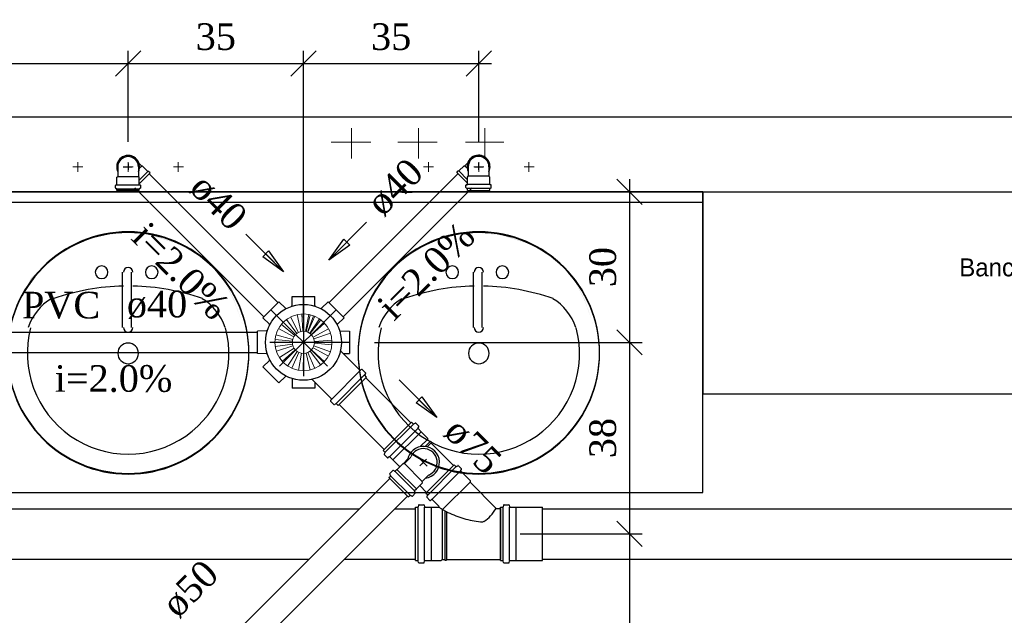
# Model space of a CAD drawing. Header units: millimetres. Extents: x 664 to 730045, y -4 to 80.
# Tile 10 of 78: x 687.42 to 695.25, y 35.64 to 40.37. Entities that reach past the tile are written whole.
import ezdxf

# ---------------------------------------------------------------- set-up
doc = ezdxf.new("R2010")
doc.units = ezdxf.units.MM
doc.header["$MEASUREMENT"] = 0
doc.linetypes.add('DASHDOT', pattern=[25.4, 12.7, -6.35, 0, -6.35])
for name, color, linetype, lineweight in [('CV-Seção tubo', 1, 'Continuous', 30), ('CV-Textos tubo', 7, 'Continuous', 20), ('Nível 1', 7, 'Continuous', 5), ('Simbolos', 1, 'Continuous', 30), ('SIMBOLOS INT', 8, 'Continuous', 5), ('Simbolos_int', 1, 'Continuous', 30), ('TQ-Sentido tubo', 7, 'Continuous', 20), ('TQ-Seção tubo', 1, 'Continuous', 30), ('TQ-Textos tubo', 7, 'Continuous', 20)]:
    doc.layers.add(name, color=color, linetype=linetype, lineweight=lineweight)
doc.styles.add('CenturyGothic', font='GOTHIC.TTF')
doc.styles.add('TimesNewRoman', font='times.ttf')
doc.dimstyles.get("Standard").update_dxf_attribs({"dimtxt": 0.18, "dimasz": 0.18, "dimexe": 0.18, "dimexo": 0.0625, "dimgap": 0.09, "dimtad": 0, "dimtih": 1, "dimtoh": 1, "dimdec": 4, "dimzin": 0, "dimdsep": 46, "dimtxsty": 'Standard', "dimcen": 0.09, "dimadec": 0, "dimazin": 0, "dimtfac": 1, "dimtdec": 4, "dimtofl": 0, "dimtmove": 0, "dimatfit": 3, "dimfxl": 0, "dimtolj": 1, "dimtzin": 0, "dimarcsym": 0})
doc.dimstyles.new('UM_25.000000', dxfattribs={"dimtxt": 0.18, "dimasz": 0.2, "dimexe": 0.1, "dimexo": 0.2, "dimgap": 0, "dimtad": 1, "dimtih": 1, "dimtoh": 1, "dimdec": 1, "dimlfac": 25, "dimzin": 0, "dimdsep": 46, "dimtxsty": 'Standard', "dimblk": 'CLOSED', "dimblk1": 'CLOSED', "dimblk2": 'CLOSED', "dimcen": 0.09, "dimdle": 0.1, "dimadec": 1, "dimazin": 2, "dimtfac": 1, "dimtdec": 4, "dimtofl": 0, "dimtmove": 0, "dimatfit": 3, "dimldrblk": 'CLOSED', "dimfxl": 0, "dimtolj": 1, "dimarcsym": 0})

# ---------------------------------------------------------------- blocks, each defined once
blk = doc.blocks.new('_OBLIQUE')
at = {"color": 0, "linetype": 'ByBlock', "lineweight": -2}
blk.add_line((-0.5, -0.5), (0.5, 0.5), dxfattribs=at)
blk = doc.blocks.new('*D33')
at = {"color": 0, "linetype": 'Continuous', "lineweight": -2}
for p, q in [((685.5151, 39.4011), (685.5151, 40.1241)), ((688.2801, 39.4011), (688.2801, 40.1241)), ((685.4151, 40.0241), (688.3801, 40.0241))]:
    blk.add_line(p, q, dxfattribs=at)
at = {"layer": 'Defpoints', "color": 0}
for p in [(688.2801, 40.0241), (685.5151, 39.2011), (688.2801, 39.2011)]:
    blk.add_point(p, dxfattribs=at)
at = {"color": 0, "lineweight": -2, "xscale": 0.2, "yscale": 0.2, "zscale": 0.2, "rotation": 180}
blk.add_blockref('_OBLIQUE', (685.5151, 40.0241), dxfattribs=at)
at = {"color": 0, "lineweight": -2, "xscale": 0.2, "yscale": 0.2, "zscale": 0.2}
blk.add_blockref('_OBLIQUE', (688.2801, 40.0241), dxfattribs=at)
at = {"color": 7, "insert": (686.8976, 40.2359), "char_height": 0.2118, "attachment_point": 5, "rotation": 0.00573, "style": 'TimesNewRoman'}
blk.add_mtext('\\A1;69', dxfattribs=at)
blk = doc.blocks.new('*D34')
at = {"color": 0, "linetype": 'Continuous', "lineweight": -2}
for p, q in [((688.2801, 39.4011), (688.2801, 40.1241)), ((689.6746, 38.0066), (689.6746, 40.1241)), ((688.1801, 40.0241), (689.7746, 40.0241))]:
    blk.add_line(p, q, dxfattribs=at)
at = {"layer": 'Defpoints', "color": 0}
for p in [(689.6746, 40.0241), (688.2801, 39.2011), (689.6746, 37.8066)]:
    blk.add_point(p, dxfattribs=at)
at = {"color": 0, "lineweight": -2, "xscale": 0.2, "yscale": 0.2, "zscale": 0.2, "rotation": 180}
blk.add_blockref('_OBLIQUE', (688.2801, 40.0241), dxfattribs=at)
at = {"color": 0, "lineweight": -2, "xscale": 0.2, "yscale": 0.2, "zscale": 0.2}
blk.add_blockref('_OBLIQUE', (689.6746, 40.0241), dxfattribs=at)
at = {"color": 7, "insert": (688.9774, 40.2359), "char_height": 0.2118, "attachment_point": 5, "rotation": 0.00573, "style": 'TimesNewRoman'}
blk.add_mtext('\\A1;35', dxfattribs=at)
blk = doc.blocks.new('*D35')
at = {"color": 0, "linetype": 'Continuous', "lineweight": -2}
for p, q in [((689.6746, 38.0066), (689.6746, 40.1241)), ((691.0691, 39.4011), (691.0691, 40.1241)), ((689.5746, 40.0241), (691.1691, 40.0241))]:
    blk.add_line(p, q, dxfattribs=at)
at = {"layer": 'Defpoints', "color": 0}
for p in [(691.0691, 40.0241), (691.0691, 39.2011), (689.6746, 37.8066)]:
    blk.add_point(p, dxfattribs=at)
at = {"color": 0, "lineweight": -2, "xscale": 0.2, "yscale": 0.2, "zscale": 0.2, "rotation": 180}
blk.add_blockref('_OBLIQUE', (689.6746, 40.0241), dxfattribs=at)
at = {"color": 0, "lineweight": -2, "xscale": 0.2, "yscale": 0.2, "zscale": 0.2}
blk.add_blockref('_OBLIQUE', (691.0691, 40.0241), dxfattribs=at)
at = {"color": 7, "insert": (690.3719, 40.2359), "char_height": 0.2118, "attachment_point": 5, "rotation": 0.00573, "style": 'TimesNewRoman'}
blk.add_mtext('\\A1;35', dxfattribs=at)
blk = doc.blocks.new('*D36')
at = {"color": 0, "linetype": 'Continuous', "lineweight": -2}
for p, q in [((692.2677, 39.1031), (692.2677, 37.7066)), ((692.6511, 39.0031), (692.1677, 39.0031)), ((690.2402, 37.8066), (692.3677, 37.8066))]:
    blk.add_line(p, q, dxfattribs=at)
at = {"layer": 'Defpoints', "color": 0}
for p in [(692.8511, 39.0031), (690.0402, 37.8066), (692.2677, 37.8066)]:
    blk.add_point(p, dxfattribs=at)
at = {"color": 0, "lineweight": -2, "xscale": 0.2, "yscale": 0.2, "zscale": 0.2}
for p, rotation in [((692.2677, 39.0031), 90), ((692.2677, 37.8066), 270)]:
    blk.add_blockref('_OBLIQUE', p, dxfattribs=dict(at, rotation=rotation))
at = {"color": 7, "insert": (692.0559, 38.4049), "char_height": 0.2118, "attachment_point": 5, "rotation": 90, "style": 'TimesNewRoman'}
blk.add_mtext('\\A1;30', dxfattribs=at)
blk = doc.blocks.new('*D37')
at = {"color": 0, "linetype": 'Continuous', "lineweight": -2}
for p, q in [((692.2677, 37.9066), (692.2677, 36.1837)), ((690.2402, 37.8066), (692.3677, 37.8066)), ((691.7755, 36.2837), (692.3677, 36.2837))]:
    blk.add_line(p, q, dxfattribs=at)
at = {"layer": 'Defpoints', "color": 0}
for p in [(690.0402, 37.8066), (691.5755, 36.2837), (692.2677, 36.2837)]:
    blk.add_point(p, dxfattribs=at)
at = {"color": 0, "lineweight": -2, "xscale": 0.2, "yscale": 0.2, "zscale": 0.2}
for p, rotation in [((692.2677, 37.8066), 90), ((692.2677, 36.2837), 270)]:
    blk.add_blockref('_OBLIQUE', p, dxfattribs=dict(at, rotation=rotation))
at = {"color": 7, "insert": (692.0559, 37.0452), "char_height": 0.2118, "attachment_point": 5, "rotation": 90, "style": 'TimesNewRoman'}
blk.add_mtext('\\A1;38', dxfattribs=at)
blk = doc.blocks.new('*D38')
at = {"color": 0, "linetype": 'Continuous', "lineweight": -2}
for p, q in [((692.2677, 36.3837), (692.2677, 33.3888)), ((691.3975, 36.2837), (692.3677, 36.2837)), ((691.6725, 33.4888), (692.3677, 33.4888))]:
    blk.add_line(p, q, dxfattribs=at)
at = {"layer": 'Defpoints', "color": 0}
for p in [(691.1975, 36.2837), (691.4725, 33.4888), (692.2677, 33.4888)]:
    blk.add_point(p, dxfattribs=at)
at = {"color": 0, "lineweight": -2, "xscale": 0.2, "yscale": 0.2, "zscale": 0.2}
for p, rotation in [((692.2677, 36.2837), 90), ((692.2677, 33.4888), 270)]:
    blk.add_blockref('_OBLIQUE', p, dxfattribs=dict(at, rotation=rotation))
at = {"color": 7, "insert": (692.0559, 34.8863), "char_height": 0.2118, "attachment_point": 5, "rotation": 90, "style": 'TimesNewRoman'}
blk.add_mtext('\\A1;70', dxfattribs=at)

msp = doc.modelspace()

# ---------------------------------------------------------------- hatches: boundary and pattern name
at = {"linetype": 'Continuous'}
for points in [[(689.2301, 37.7221), (689.2411, 37.7251), (689.1941, 37.9361), (689.1241, 38.1411), (689.0301, 38.3231), (688.8661, 38.4751), (688.6791, 38.5871), (688.4681, 38.6571), (688.2571, 38.6801), (688.0461, 38.6571), (687.8581, 38.5871), (687.6711, 38.4751), (687.5071, 38.3171), (687.4131, 38.1351), (687.3431, 37.9361), (687.3431, 37.9361), (687.4131, 38.1411), (687.5301, 38.3291), (687.6711, 38.4751), (687.8581, 38.5871), (688.0691, 38.6571), (688.2801, 38.6801), (688.4911, 38.6571), (688.6791, 38.5871), (688.8661, 38.4751), (689.0301, 38.3231), (689.1241, 38.1351), (689.1941, 37.9361), (689.2411, 37.7251), (689.2411, 37.7191), (689.2411, 37.7191)], [(692.0191, 37.7221), (692.0301, 37.7251), (691.9831, 37.9361), (691.9131, 38.1411), (691.8191, 38.3231), (691.6551, 38.4751), (691.4681, 38.5871), (691.2571, 38.6571), (691.0461, 38.6801), (690.8351, 38.6571), (690.6481, 38.5871), (690.4601, 38.4751), (690.2961, 38.3171), (690.2021, 38.1351), (690.1321, 37.9361), (690.1321, 37.9361), (690.2021, 38.1411), (690.3191, 38.3291), (690.4601, 38.4751), (690.6481, 38.5871), (690.8581, 38.6571), (691.0691, 38.6801), (691.2801, 38.6571), (691.4681, 38.5871), (691.6551, 38.4751), (691.8191, 38.3231), (691.9131, 38.1351), (691.9831, 37.9361), (692.0301, 37.7251), (692.0301, 37.7191), (692.0301, 37.7191)], [(690.0101, 38.3921), (690.0101, 38.3981), (690.0101, 38.3981), (690.0101, 38.3921), (690.0101, 38.3921), (690.0101, 38.3921), (690.0101, 38.3921)]]:
    msp.add_hatch(color=8, dxfattribs=at).paths.add_polyline_path(points)

# ---------------------------------------------------------------- linework, layer by layer
at = {"color": 7}
for p, q in [((708.9741, 39.5981), (683.6961, 39.5981)), ((702.6861, 39.0011), (683.6961, 39.0011)), ((683.7101, 39.0031), (703.1161, 39.0031)), ((692.8511, 39.0031), (683.7101, 39.0031)), ((692.8511, 39.0031), (692.8511, 37.3971)), ((692.8511, 38.9211), (692.8511, 39.0031)), ((683.7801, 38.9211), (692.8511, 38.9211)), ((690.5391, 38.9981), (690.4581, 38.9981)), ((692.8511, 36.6121), (692.8511, 38.9211)), ((692.8511, 37.3971), (697.7021, 37.3971)), ((692.8511, 37.3971), (697.7021, 37.3971)), ((680.6331, 36.6121), (692.8511, 36.6121))]:
    msp.add_line(p, q, dxfattribs=at)
at = {"color": 8}
for p, q in [((688.2331, 38.3641), (688.2331, 37.9251)), ((688.3041, 38.3641), (688.3041, 37.9251)), ((691.0231, 38.3641), (691.0231, 37.9251)), ((691.0931, 38.3641), (691.0931, 37.9251))]:
    msp.add_line(p, q, dxfattribs=at)
for centre, radius, start, end in [((688.2801, 37.7251), 0.9604, 0, 180), ((688.2801, 37.7191), 0.9604, 0, 180), ((691.0691, 37.7251), 0.9604, 0, 180), ((691.0691, 37.7191), 0.9604, 0, 180), ((688.0691, 38.3641), 0.0505, 0, 180), ((688.2801, 38.3641), 0.0379, 0, 180), ((688.4681, 38.3641), 0.0505, 0, 180), ((690.8581, 38.3641), 0.0505, 0, 180), ((691.0691, 38.3641), 0.0379, 0, 180), ((691.2571, 38.3641), 0.0505, 0, 180), ((688.0691, 38.3641), 0.0505, 180, 0), ((688.4681, 38.3641), 0.0505, 180, 0), ((690.8581, 38.3641), 0.0505, 180, 0), ((691.2571, 38.3641), 0.0505, 180, 0), ((688.2801, 36.4541), 1.8001, 91.2067, 109.209), ((688.2801, 36.4541), 1.8001, 70.7914, 88.7933), ((691.0691, 36.4541), 1.8001, 91.2067, 109.209), ((691.0691, 36.4541), 1.8001, 70.7914, 88.7933), ((687.8821, 37.7961), 0.4161, 120.793, 162.19), ((688.6551, 37.7961), 0.4161, 17.8096, 59.2073), ((690.6711, 37.7961), 0.4161, 120.793, 162.19), ((691.4441, 37.7961), 0.4161, 17.8096, 59.2073), ((688.2801, 37.7191), 0.8016, 165.307, 14.6929), ((688.2801, 37.9251), 0.0379, 180, 0), ((691.0691, 37.7191), 0.8016, 165.307, 14.6929), ((691.0691, 37.9251), 0.0379, 180, 0), ((688.2801, 37.7191), 0.0821, 0, 180), ((691.0691, 37.7191), 0.0821, 0, 180), ((688.2801, 37.7251), 0.9604, 180, 0), ((688.2801, 37.7191), 0.9604, 180, 0), ((688.2801, 37.7191), 0.0821, 180, 0), ((691.0691, 37.7251), 0.9604, 180, 0), ((691.0691, 37.7191), 0.9604, 180, 0), ((691.0691, 37.7191), 0.0821, 180, 0)]:
    msp.add_arc(centre, radius, start, end, dxfattribs=at)
at = {"layer": 'CV-Seção tubo'}
for p, q in [((690.3603, 36.725), (688.0174, 34.3821)), ((690.5017, 36.5836), (688.1588, 34.2407))]:
    msp.add_line(p, q, dxfattribs=at)
at = {"layer": 'Nível 1'}
for p, q in [((689.6216, 37.8766), (689.5388, 37.9876)), ((689.6343, 37.8851), (689.5714, 38.0088)), ((689.6541, 37.8922), (689.6237, 38.0272)), ((689.6689, 37.8943), (689.6619, 38.0329)), ((689.6746, 37.8943), (689.6746, 38.0329)), ((689.6916, 37.8929), (689.7163, 38.0293)), ((689.6958, 37.8915), (689.729, 38.0265)), ((689.7057, 37.8886), (689.7538, 38.0187)), ((689.71, 37.8872), (689.7658, 38.0138)), ((689.7241, 37.8787), (689.8033, 37.9933)), ((689.7283, 37.8759), (689.8139, 37.9855)), ((689.5975, 37.8497), (689.4773, 37.9176)), ((689.6067, 37.8618), (689.4985, 37.9501)), ((689.7397, 37.866), (689.8415, 37.9593)), ((689.7517, 37.8483), (689.874, 37.9141)), ((689.5869, 37.8151), (689.449, 37.8285)), ((689.5905, 37.8299), (689.4561, 37.8667)), ((689.758, 37.8349), (689.8896, 37.8787)), ((689.7623, 37.8137), (689.9009, 37.825)), ((689.5876, 37.7932), (689.4504, 37.7734)), ((689.5912, 37.7797), (689.4596, 37.7359)), ((689.6004, 37.7592), (689.483, 37.6857)), ((689.6088, 37.7479), (689.5063, 37.6553)), ((689.7389, 37.7465), (689.8408, 37.6517)), ((689.751, 37.7642), (689.8733, 37.697)), ((689.7573, 37.7776), (689.8889, 37.7324)), ((689.7616, 37.7988), (689.9002, 37.7861)), ((689.6258, 37.7338), (689.5473, 37.6185)), ((689.6385, 37.7267), (689.5813, 37.6001)), ((689.659, 37.7203), (689.6343, 37.5839)), ((689.6739, 37.7182), (689.6725, 37.5796)), ((689.6951, 37.721), (689.7276, 37.5867)), ((689.71, 37.726), (689.7644, 37.598)), ((689.7276, 37.7366), (689.8125, 37.6263))]:
    msp.add_line(p, q, dxfattribs=at)
for radius in [0.2267, 0.0878]:
    msp.add_circle((689.6746, 37.8066), radius, dxfattribs=at)
at = {"layer": 'Simbolos'}
for p, q in [((690.9821, 39.2341), (690.9591, 39.2111)), ((688.1971, 39.2011), (688.1971, 39.1611)), ((688.1971, 39.1611), (688.1971, 39.1241)), ((688.3621, 39.2011), (688.3621, 39.1611)), ((688.3621, 39.1611), (688.3621, 39.1241)), ((688.3661, 39.2311), (688.3881, 39.2081)), ((688.3951, 39.2081), (688.3881, 39.2081)), ((688.4371, 39.1661), (688.3951, 39.2081)), ((688.4431, 39.1661), (688.4371, 39.1661)), ((688.4541, 39.1551), (688.4431, 39.1661)), ((690.8931, 39.1571), (690.9041, 39.1691)), ((690.8931, 39.1571), (690.9791, 39.0711)), ((690.9041, 39.1691), (690.9101, 39.1691)), ((690.9101, 39.1691), (690.9521, 39.2111)), ((690.9521, 39.2111), (690.9591, 39.2111)), ((690.9851, 39.2031), (690.9851, 39.1641)), ((690.9851, 39.1641), (690.9851, 39.1271)), ((691.1501, 39.2031), (691.1501, 39.1641)), ((691.1501, 39.1641), (691.1501, 39.1271)), ((688.1911, 39.1191), (688.1971, 39.1241)), ((688.1911, 39.0621), (688.1911, 39.1191)), ((688.3681, 39.1191), (688.3621, 39.1241)), ((688.4541, 39.1551), (688.3681, 39.0681)), ((688.3681, 39.0621), (688.3681, 39.1191)), ((690.9791, 39.1211), (690.9851, 39.1271)), ((690.9791, 39.0641), (690.9791, 39.1211)), ((691.1561, 39.1211), (691.1501, 39.1271)), ((691.1561, 39.0641), (691.1561, 39.1211)), ((688.1791, 39.0341), (688.1791, 39.0531)), ((688.1821, 39.0301), (688.1881, 39.0291)), ((688.1831, 39.0571), (688.1881, 39.0581)), ((688.1911, 39.0131), (688.1911, 39.0251)), ((688.3681, 39.0131), (688.1911, 39.0131)), ((688.3681, 39.0131), (688.3681, 39.0251)), ((688.3761, 39.0571), (688.3711, 39.0581)), ((688.3771, 39.0301), (688.3711, 39.0291)), ((688.3801, 39.0341), (688.3801, 39.0531)), ((690.9671, 39.0371), (690.9671, 39.0561)), ((690.9701, 39.0331), (690.9761, 39.0311)), ((690.9711, 39.0601), (690.9761, 39.0601)), ((690.9791, 39.0151), (690.9791, 39.0271)), ((690.9791, 39.0151), (691.1561, 39.0151)), ((691.1561, 39.0151), (691.1561, 39.0271)), ((691.1641, 39.0601), (691.1591, 39.0601)), ((691.1651, 39.0331), (691.1591, 39.0311)), ((691.1681, 39.0371), (691.1681, 39.0561)), ((689.5841, 38.0993), (689.5848, 38.1722)), ((689.5841, 38.0993), (689.5848, 38.1722)), ((689.5848, 38.1722), (689.7644, 38.1722)), ((689.5848, 38.1722), (689.7644, 38.1722)), ((689.7651, 38.0993), (689.7644, 38.1722)), ((689.7651, 38.0993), (689.7644, 38.1722)), ((689.3522, 38.0018), (689.4794, 38.129)), ((689.3522, 38.0018), (689.4794, 38.129)), ((689.5311, 38.0774), (689.4794, 38.129)), ((689.5311, 38.0774), (689.4794, 38.129)), ((689.8181, 38.0774), (689.8698, 38.129)), ((689.8698, 38.129), (689.997, 38.0018)), ((689.4038, 37.9501), (689.3522, 38.0018)), ((689.4038, 37.9501), (689.3522, 38.0018)), ((689.9454, 37.9501), (689.997, 38.0018)), ((689.3819, 37.8971), (689.309, 37.8964)), ((689.3819, 37.8971), (689.309, 37.8964)), ((689.309, 37.7168), (689.309, 37.8964)), ((689.309, 37.7168), (689.309, 37.8964)), ((689.9673, 37.8971), (690.0402, 37.8964)), ((690.0402, 37.8964), (690.0402, 37.7168)), ((689.3819, 37.7161), (689.309, 37.7168)), ((689.3819, 37.7161), (689.309, 37.7168)), ((690.1229, 37.5846), (689.9709, 37.7366)), ((689.9907, 37.7168), (690.0402, 37.7168)), ((689.4038, 37.6631), (689.3522, 37.6114)), ((689.4038, 37.6631), (689.3522, 37.6114)), ((689.4794, 37.4842), (689.3522, 37.6114)), ((689.4794, 37.4842), (689.3522, 37.6114)), ((690.1363, 37.5909), (690.1286, 37.5846)), ((690.1689, 37.5641), (690.142, 37.5909)), ((689.5311, 37.5358), (689.4794, 37.4842)), ((689.5311, 37.5358), (689.4794, 37.4842)), ((689.5841, 37.5139), (689.5848, 37.441)), ((690.1766, 37.5308), (689.9504, 37.3046)), ((690.1689, 37.5584), (690.1625, 37.5506)), ((690.1766, 37.5308), (690.1625, 37.545)), ((689.7644, 37.441), (689.5848, 37.441)), ((689.8966, 37.3583), (689.7446, 37.5103)), ((689.7644, 37.4905), (689.7644, 37.441)), ((689.8903, 37.3449), (689.8966, 37.3526)), ((689.9171, 37.3123), (689.8903, 37.3392)), ((689.9228, 37.3123), (689.9306, 37.3187)), ((689.9504, 37.3046), (689.9362, 37.3187)), ((690.5342, 37.1719), (690.3094, 36.947)), ((690.5342, 37.1719), (690.547, 37.1591)), ((690.5519, 37.1584), (690.5625, 37.1648)), ((690.5675, 37.1641), (690.5922, 37.1393)), ((690.5858, 37.1259), (690.5929, 37.1344)), ((690.5858, 37.1203), (690.6099, 37.0962)), ((690.6099, 37.0962), (690.6099, 37.0948)), ((690.6099, 37.0948), (690.6601, 37.0446)), ((690.6601, 37.0446), (690.6601, 37.0347)), ((690.6601, 37.0347), (690.6792, 37.0156)), ((690.6799, 37.0163), (690.6841, 37.0206)), ((690.6841, 37.0206), (690.6926, 37.0121)), ((690.6884, 37.0064), (690.8673, 36.8275)), ((690.6891, 37.0071), (690.6926, 37.0121)), ((690.3094, 36.947), (690.3221, 36.9343)), ((690.3228, 36.9293), (690.3164, 36.9187)), ((690.3171, 36.9138), (690.3419, 36.889)), ((690.3553, 36.8954), (690.3468, 36.8883)), ((690.361, 36.8954), (690.385, 36.8714)), ((690.4769, 36.8431), (690.5286, 36.8947)), ((690.385, 36.8714), (690.3864, 36.8714)), ((690.3864, 36.8714), (690.4366, 36.8211)), ((690.419, 36.7964), (690.4663, 36.8438)), ((690.4366, 36.8211), (690.4437, 36.8211)), ((690.4663, 36.8438), (690.4769, 36.8431)), ((690.6475, 36.6077), (690.8735, 36.8337)), ((690.8735, 36.8337), (690.8855, 36.8207)), ((690.8905, 36.8197), (690.9015, 36.8257)), ((690.9065, 36.8257), (690.9315, 36.8007)), ((690.3539, 36.7313), (690.3659, 36.7434)), ((690.3539, 36.7313), (690.5081, 36.5772)), ((690.3603, 36.7589), (690.3666, 36.7483)), ((690.361, 36.7639), (690.3857, 36.7886)), ((690.3907, 36.7893), (690.3992, 36.7823)), ((690.4048, 36.7823), (690.4183, 36.7957)), ((690.4183, 36.7957), (690.419, 36.7964)), ((690.6198, 36.7002), (690.6714, 36.7519)), ((690.9255, 36.7877), (690.9315, 36.7957)), ((690.9255, 36.7827), (690.9995, 36.7077)), ((690.5731, 36.6423), (690.6205, 36.6896)), ((690.5993, 36.6684), (690.6537, 36.614)), ((690.6205, 36.6896), (690.6198, 36.7002)), ((690.9995, 36.7077), (690.9995, 36.6947)), ((690.9995, 36.6947), (691.2075, 36.4867)), ((690.5081, 36.5772), (690.5201, 36.5892)), ((690.5356, 36.5836), (690.525, 36.5899)), ((690.5406, 36.5843), (690.5653, 36.609)), ((690.559, 36.6281), (690.5724, 36.6415)), ((690.566, 36.614), (690.559, 36.6225)), ((690.5724, 36.6415), (690.5731, 36.6423)), ((690.6475, 36.6077), (690.6605, 36.5957)), ((690.6615, 36.5907), (690.6555, 36.5797)), ((690.6555, 36.5747), (690.6805, 36.5497)), ((690.5655, 36.0707), (690.5655, 36.4967)), ((690.5655, 36.4967), (690.5835, 36.4967)), ((690.5905, 36.5117), (690.5875, 36.4997)), ((690.5945, 36.5147), (690.6315, 36.5147)), ((690.6355, 36.5107), (690.6365, 36.5007)), ((690.6405, 36.4967), (690.6895, 36.4967)), ((690.6935, 36.5557), (690.6855, 36.5497)), ((690.6895, 36.4967), (690.6905, 36.4957)), ((690.6905, 36.4957), (690.7495, 36.4957)), ((690.6985, 36.5557), (690.7525, 36.5027)), ((691.2415, 36.0707), (691.2415, 36.4967)), ((691.2415, 36.4967), (691.2595, 36.4967)), ((691.2665, 36.5117), (691.2635, 36.4997)), ((691.2705, 36.5147), (691.3075, 36.5147)), ((691.3115, 36.5107), (691.3125, 36.5007)), ((691.3165, 36.4967), (691.3655, 36.4967)), ((691.3655, 36.4967), (691.3665, 36.4957)), ((691.3665, 36.4957), (691.5755, 36.4957)), ((691.2075, 36.4867), (691.2415, 36.4867)), ((690.5655, 36.0707), (690.5835, 36.0707)), ((690.5905, 36.0557), (690.5875, 36.0677)), ((690.5945, 36.0527), (690.6315, 36.0527)), ((690.6355, 36.0567), (690.6365, 36.0667)), ((690.6405, 36.0707), (690.6895, 36.0707)), ((690.6895, 36.0707), (690.6905, 36.0717)), ((690.6905, 36.0717), (690.7695, 36.0717)), ((690.7695, 36.0717), (690.7775, 36.0807)), ((690.7775, 36.0807), (690.7995, 36.0807)), ((690.7995, 36.0807), (690.7995, 36.0747)), ((690.7995, 36.0747), (690.8115, 36.0747)), ((690.8115, 36.0807), (691.2415, 36.0807)), ((690.8115, 36.0807), (690.8115, 36.0747)), ((691.2415, 36.0707), (691.2595, 36.0707)), ((691.2665, 36.0557), (691.2635, 36.0677)), ((691.2705, 36.0527), (691.3075, 36.0527)), ((691.3115, 36.0567), (691.3125, 36.0667)), ((691.3165, 36.0707), (691.3655, 36.0707)), ((691.3655, 36.0707), (691.3665, 36.0717)), ((691.3665, 36.0717), (691.5755, 36.0717))]:
    msp.add_line(p, q, dxfattribs=at)
msp.add_circle((689.6746, 37.8066), 0.302, dxfattribs=at)
for centre, radius, start, end in [((688.2801, 39.2011), 0.0823, 0, 180), ((691.0671, 39.2031), 0.0823, 0.00007, 180), ((688.1831, 39.0531), 0.004, 95, 180), ((688.1831, 39.0341), 0.004, 180, 255), ((688.1871, 39.0621), 0.004, 275, 0), ((688.1871, 39.0251), 0.004, 0, 75), ((688.3721, 39.0621), 0.004, 180, 265), ((688.3721, 39.0251), 0.004, 105, 180), ((688.3761, 39.0531), 0.004, 0, 85), ((688.3761, 39.0341), 0.004, 285, 0), ((690.9711, 39.0561), 0.004, 94.9999, 180), ((690.9711, 39.0371), 0.004, 180, 255), ((690.9751, 39.0641), 0.004, 275, 0.00007), ((690.9751, 39.0271), 0.004, 0.00007, 74.9999), ((691.1601, 39.0641), 0.004, 180, 265), ((691.1601, 39.0271), 0.004, 105, 180), ((691.1641, 39.0561), 0.004, 0.00007, 84.9999), ((691.1641, 39.0371), 0.004, 285, 0.00007), ((689.5353, 38.0817), 0.006, 225, 296.839), ((689.5784, 38.0993), 0.006, 288.161, 0.0001), ((689.7708, 38.0993), 0.006, 180, 251.839), ((689.8139, 38.0817), 0.006, 243.161, 315), ((689.3995, 37.9459), 0.006, 333.161, 45.0001), ((689.9497, 37.9459), 0.006, 135, 206.839), ((689.3819, 37.9028), 0.006, 270, 341.839), ((689.3819, 37.7104), 0.006, 18.1611, 90.0001), ((689.3995, 37.6673), 0.006, 315, 26.8391), ((689.9751, 37.7408), 0.006, 167.613, 225), ((690.1392, 37.5881), 0.004, 45.0001, 130), ((689.5353, 37.5315), 0.006, 63.1611, 135), ((689.7404, 37.5061), 0.006, 45.0001, 102.387), ((690.1257, 37.5874), 0.004, 225, 310), ((690.1653, 37.5478), 0.004, 140, 225), ((690.166, 37.5612), 0.004, 320, 45.0001), ((689.8938, 37.3555), 0.004, 320, 45.0001), ((689.8931, 37.342), 0.004, 140, 225), ((689.92, 37.3152), 0.004, 225, 310), ((689.9334, 37.3159), 0.004, 45.0001, 130), ((690.5498, 37.162), 0.004, 225, 300), ((690.5646, 37.1613), 0.004, 45.0003, 120), ((690.5887, 37.1231), 0.004, 140, 225), ((690.5894, 37.1365), 0.004, 320, 45.0003), ((690.32, 36.9166), 0.004, 150.001, 225), ((690.3193, 36.9315), 0.004, 330, 45.0003), ((690.3447, 36.8919), 0.004, 225, 310), ((690.3582, 36.8926), 0.004, 45.0003, 130), ((690.629, 36.8523), 0.1094, 292.953, 157.047), ((690.8885, 36.8237), 0.004, 225, 300), ((690.9035, 36.8227), 0.004, 45, 120), ((690.3638, 36.761), 0.004, 135, 210), ((690.3631, 36.7462), 0.004, 315, 30.0005), ((690.3886, 36.7858), 0.004, 50.0003, 135), ((690.402, 36.7851), 0.004, 230, 315), ((690.9285, 36.7847), 0.004, 140, 225), ((690.9285, 36.7977), 0.004, 320, 45), ((690.5229, 36.5864), 0.004, 60.0002, 135), ((690.5378, 36.5871), 0.004, 240, 315), ((690.5618, 36.6253), 0.004, 135, 220), ((690.5625, 36.6118), 0.004, 315, 40.0003), ((690.6585, 36.5777), 0.004, 150, 225), ((690.6575, 36.5927), 0.004, 330, 45), ((690.5835, 36.5007), 0.004, 270, 345), ((690.5945, 36.5107), 0.004, 90, 165), ((690.6315, 36.5107), 0.004, 5.00001, 90), ((690.6405, 36.5007), 0.004, 185, 270), ((690.6835, 36.5527), 0.004, 225, 310), ((690.6965, 36.5527), 0.004, 45, 130), ((690.7495, 36.4997), 0.004, 270, 45), ((691.0325, 36.8897), 0.4827, 234.468, 244.373), ((691.2595, 36.5007), 0.004, 270, 345), ((691.2705, 36.5107), 0.004, 90.0001, 165), ((691.3075, 36.5107), 0.004, 5.00008, 90.0001), ((691.3165, 36.5007), 0.004, 185, 270), ((691.1875, 37.2127), 0.8411, 244.373, 253.588), ((691.0035, 36.5697), 0.2147, 299.746, 318.17), ((690.8095, 36.7327), 0.4677, 319.113, 328.264), ((690.4565, 36.9697), 0.8929, 327.202, 327.24), ((691.1765, 37.2117), 0.8367, 254.329, 263.568), ((691.0885, 36.6947), 0.315, 268.842, 272.25), ((691.0975, 36.4057), 0.0253, 277.816, 298.934), ((690.5835, 36.0667), 0.004, 15, 90), ((690.5945, 36.0567), 0.004, 195, 270), ((690.6315, 36.0567), 0.004, 270, 355), ((690.6405, 36.0667), 0.004, 90, 175), ((691.2595, 36.0667), 0.004, 15.0001, 90.0001), ((691.2705, 36.0567), 0.004, 195, 270), ((691.3075, 36.0567), 0.004, 270, 355), ((691.3165, 36.0667), 0.004, 90.0001, 175)]:
    msp.add_arc(centre, radius, start, end, dxfattribs=at)
at = {"layer": 'SIMBOLOS INT', "linetype": 'Continuous'}
for p, q in [((690.0561, 39.3981), (690.0561, 39.5091)), ((690.0561, 39.5091), (690.0561, 39.2691)), ((690.5901, 39.3981), (690.5901, 39.5091)), ((690.5901, 39.5091), (690.5901, 39.2691)), ((691.1181, 39.3981), (691.1181, 39.5091)), ((691.1181, 39.5091), (691.1181, 39.2691)), ((690.2091, 39.3981), (689.8941, 39.3981)), ((690.0561, 39.3981), (690.2091, 39.3981)), ((690.7371, 39.3981), (690.4251, 39.3981)), ((690.5901, 39.3981), (690.7371, 39.3981)), ((691.2681, 39.3981), (690.9621, 39.3981)), ((691.1181, 39.3981), (691.2681, 39.3981)), ((687.8811, 39.2011), (687.8811, 39.2401)), ((688.2801, 39.2011), (688.2801, 39.2401)), ((688.6791, 39.2011), (688.6791, 39.2401)), ((690.6701, 39.2011), (690.6701, 39.2401)), ((691.0691, 39.2011), (691.0691, 39.2401)), ((691.4681, 39.2011), (691.4681, 39.2401)), ((687.8811, 39.2011), (687.8391, 39.2011)), ((687.8811, 39.2011), (687.9201, 39.2011)), ((687.8811, 39.2011), (687.8811, 39.1621)), ((688.2801, 39.2011), (688.2411, 39.2011)), ((688.2801, 39.2011), (688.2801, 39.1621)), ((688.2801, 39.2011), (688.3191, 39.2011)), ((688.6791, 39.2011), (688.6401, 39.2011)), ((688.6791, 39.2011), (688.7211, 39.2011)), ((688.6791, 39.2011), (688.6791, 39.1621)), ((690.6701, 39.2011), (690.6281, 39.2011)), ((690.6701, 39.2011), (690.7091, 39.2011)), ((690.6701, 39.2011), (690.6701, 39.1621)), ((691.0691, 39.2011), (691.0301, 39.2011)), ((691.0691, 39.2011), (691.0691, 39.1621)), ((691.0691, 39.2011), (691.1081, 39.2011)), ((691.4681, 39.2011), (691.4291, 39.2011)), ((691.4681, 39.2011), (691.5101, 39.2011)), ((691.4681, 39.2011), (691.4681, 39.1621))]:
    msp.add_line(p, q, dxfattribs=at)
at = {"layer": 'Simbolos_int'}
for p, q in [((691.0671, 39.2351), (691.0671, 39.1771)), ((688.2411, 39.2011), (688.3121, 39.2011)), ((688.2801, 39.2281), (688.2801, 39.1791)), ((688.4371, 39.1661), (688.3681, 39.0961)), ((688.3881, 39.2081), (688.3701, 39.1911)), ((690.9101, 39.1691), (690.9791, 39.0991)), ((690.9591, 39.2111), (690.9771, 39.1931)), ((691.0341, 39.2031), (691.1031, 39.2031)), ((688.1971, 39.1241), (688.3621, 39.1241)), ((691.1501, 39.1271), (690.9851, 39.1271)), ((688.1911, 39.0581), (688.3681, 39.0581)), ((688.1911, 39.0281), (688.3681, 39.0281)), ((691.1561, 39.0611), (690.9791, 39.0611)), ((691.1561, 39.0311), (690.9791, 39.0311)), ((689.8995, 37.3555), (690.1257, 37.5817)), ((689.9334, 37.3215), (690.1597, 37.5478)), ((690.5491, 37.157), (690.3242, 36.9322)), ((690.5837, 37.1224), (690.3589, 36.8975)), ((690.6099, 37.0948), (690.3864, 36.8714)), ((690.6601, 37.0347), (690.6028, 36.9774)), ((690.6799, 37.0163), (690.6424, 36.9788)), ((690.6891, 37.0071), (690.658, 36.976)), ((690.5957, 36.8855), (690.6594, 36.8219)), ((690.5045, 36.8791), (690.4692, 36.8438)), ((690.6198, 36.7002), (690.4769, 36.8431)), ((690.6014, 36.8247), (690.6537, 36.877)), ((690.629, 36.8523), (690.6014, 36.8247)), ((690.6537, 36.614), (690.8673, 36.8275)), ((690.6625, 36.5927), (690.8885, 36.8187)), ((690.3681, 36.7455), (690.5222, 36.5913)), ((690.4027, 36.7801), (690.5569, 36.626)), ((690.5724, 36.6415), (690.4183, 36.7957)), ((690.6975, 36.5587), (690.9225, 36.7837)), ((690.7815, 36.4767), (690.9995, 36.6947)), ((690.5865, 36.0707), (690.5865, 36.4967)), ((690.6375, 36.0707), (690.6375, 36.4967)), ((690.6905, 36.4957), (690.6905, 36.0717)), ((691.2625, 36.0707), (691.2625, 36.4967)), ((691.3135, 36.0707), (691.3135, 36.4967)), ((691.3665, 36.0717), (691.3665, 36.4957)), ((691.5755, 36.0717), (691.5755, 36.4957)), ((690.7775, 36.4797), (690.7775, 36.0807)), ((690.7995, 36.4667), (690.7995, 36.0807)), ((690.8115, 36.4607), (690.8115, 36.0807)), ((691.2415, 36.4867), (691.2415, 36.0807))]:
    msp.add_line(p, q, dxfattribs=at)
at = {"layer": 'Simbolos_int', "linetype": 'DASHDOT', "ltscale": 0.05}
for p, q in [((689.6746, 38.1729), (689.6746, 37.4403)), ((689.9334, 38.0654), (689.4158, 37.5478)), ((689.4158, 38.0654), (690.0635, 37.4177)), ((690.0409, 37.8066), (689.3083, 37.8066))]:
    msp.add_line(p, q, dxfattribs=at)
at = {"layer": 'Simbolos_int'}
for centre, radius, start, end in [((688.2801, 39.2011), 0.0912, 19.6232, 205.377), ((688.2801, 39.2011), 0.0912, 334.623, 205.377), ((691.0671, 39.2031), 0.0912, 334.623, 205.377), ((691.0671, 39.2031), 0.0912, 334.623, 160.377), ((690.629, 36.8523), 0.1272, 277.861, 172.139)]:
    msp.add_arc(centre, radius, start, end, dxfattribs=at)
at = {"layer": 'TQ-Seção tubo'}
for p, q in [((688.447, 39.1473), (689.4724, 38.122)), ((690.9025, 39.1477), (689.8768, 38.122)), ((688.3339, 39.0342), (689.3592, 38.0088)), ((691.0157, 39.0345), (689.99, 38.0088)), ((687.0192, 37.8866), (689.309, 37.8866)), ((687.0192, 37.7266), (689.309, 37.7266)), ((690.1696, 37.5238), (690.5279, 37.1655)), ((689.9575, 37.3116), (690.3157, 36.9534)), ((677.5055, 36.4837), (690.1191, 36.4837)), ((690.4019, 36.4837), (690.5655, 36.4837)), ((691.5755, 36.4837), (703.0701, 36.4837)), ((677.5055, 36.0837), (689.7191, 36.0837)), ((690.0019, 36.0837), (690.5655, 36.0837)), ((691.5755, 36.0837), (703.0701, 36.0837))]:
    msp.add_line(p, q, dxfattribs=at)

# ---------------------------------------------------------------- texts
at = {"color": 7, "insert": (694.8901, 38.3293), "char_height": 0.14299, "width": 1.944531, "attachment_point": 7, "line_spacing_factor": 0.798, "style": 'CenturyGothic'}
msp.add_mtext('Banco fixo', dxfattribs=at)
at = {"layer": 'CV-Textos tubo', "insert": (688.6852, 35.5965), "char_height": 0.2118, "width": 0.895279, "attachment_point": 7, "rotation": 45.00011, "line_spacing_factor": 0.798, "style": 'TimesNewRoman'}
msp.add_mtext('ø50', dxfattribs=at)
at = {"layer": 'TQ-Textos tubo', "char_height": 0.2118, "attachment_point": 8, "line_spacing_factor": 0.798, "style": 'TimesNewRoman'}
for s, insert, width, rotation in [('ø40', (690.4831, 38.9601), 0.895279, 45.00011), ('ø40', (688.9171, 38.8404), 0.895279, 314.99989), ('i=2.0%', (688.6216, 38.2965), 1.741303, 314.99989), ('i=2.0%', (690.7277, 38.2975), 1.741303, 45.00011), ('ø75', (690.9416, 36.9015), 0.895279, 314.99989)]:
    msp.add_mtext(s, dxfattribs=dict(at, insert=insert, width=width, rotation=rotation))
at = {"layer": 'TQ-Textos tubo', "char_height": 0.2118, "line_spacing_factor": 0.798, "style": 'TimesNewRoman'}
for s, insert, width, attachment_point in [('PVC', (688.0581, 37.992), 1.15604, 9), ('ø40', (688.2701, 37.992), 0.895279, 7), ('i=2.0%', (688.1641, 37.409), 1.741303, 8)]:
    msp.add_mtext(s, dxfattribs=dict(at, insert=insert, width=width, attachment_point=attachment_point))

# ---------------------------------------------------------------- dimensions: what is measured, and where the dimension line sits
at = {"linetype": 'Continuous'}
for base, p1, p2, text, picture, middle in [((688.2801, 40.0241), (685.5151, 39.2011), (688.2801, 39.2011), '69', '*D33', (686.8976, 40.2359)), ((689.6746, 40.0241), (688.2801, 39.2011), (689.6746, 37.8066), '35', '*D34', (688.9774, 40.2359)), ((691.0691, 40.0241), (689.6746, 37.8066), (691.0691, 39.2011), '35', '*D35', (690.3719, 40.2359))]:
    dim = msp.add_linear_dim(base=base, p1=p1, p2=p2, text=text, dimstyle='UM_25.000000', override={"dimtxt": 0.2118, "dimasz": 0.2, "dimexe": 0.1, "dimexo": 0.2, "dimtad": 1, "dimtih": 0, "dimtoh": 0, "dimdec": 1, "dimlfac": 25, "dimzin": 8, "dimtxsty": 'TimesNewRoman', "dimblk": 'OBLIQUE', "dimblk1": 'OBLIQUE', "dimblk2": 'OBLIQUE', "dimsah": 1, "dimdle": 0.1, "dimse1": 0, "dimse2": 0, "dimclrt": 7, "dimadec": 1, "dimazin": 3, "dimtmove": 2, "dimldrblk": 'OBLIQUE'}, dxfattribs=at)
    dim.commit()
    dim.dimension.update_dxf_attribs({"geometry": picture, "text_midpoint": middle, "dimtype": 160, "text_rotation": 0.00573})
for base, p1, p2, text, picture, middle in [((692.2677, 37.8066), (692.8511, 39.0031), (690.0402, 37.8066), '30', '*D36', (692.0559, 38.4049)), ((692.2677, 36.2837), (690.0402, 37.8066), (691.5755, 36.2837), '38', '*D37', (692.0559, 37.0452)), ((692.2677, 33.4888), (691.1975, 36.2837), (691.4725, 33.4888), '70', '*D38', (692.0559, 34.8863))]:
    dim = msp.add_linear_dim(base=base, p1=p1, p2=p2, angle=90, text=text, dimstyle='UM_25.000000', override={"dimtxt": 0.2118, "dimasz": 0.2, "dimexe": 0.1, "dimexo": 0.2, "dimtad": 1, "dimtih": 0, "dimtoh": 0, "dimdec": 1, "dimlfac": 25, "dimzin": 8, "dimtxsty": 'TimesNewRoman', "dimblk": 'OBLIQUE', "dimblk1": 'OBLIQUE', "dimblk2": 'OBLIQUE', "dimsah": 1, "dimdle": 0.1, "dimse1": 0, "dimse2": 0, "dimclrt": 7, "dimadec": 1, "dimazin": 3, "dimtmove": 2, "dimldrblk": 'OBLIQUE'}, dxfattribs=at)
    dim.commit()
    dim.dimension.update_dxf_attribs({"geometry": picture, "text_midpoint": middle, "dimtype": 160, "text_rotation": 90})

# ---------------------------------------------------------------- leaders
at = {"layer": 'TQ-Sentido tubo'}
for points in [[(689.8776, 38.4613), (690.1771, 38.7609)], [(689.5158, 38.3684), (689.2163, 38.6679)], [(690.7343, 37.208), (690.4348, 37.5076)]]:
    msp.add_leader(points, dimstyle='Standard', override={"dimasz": 0.2, "dimldrblk": 'CLOSED'}, dxfattribs=at)

doc.saveas('drawing.dxf')
